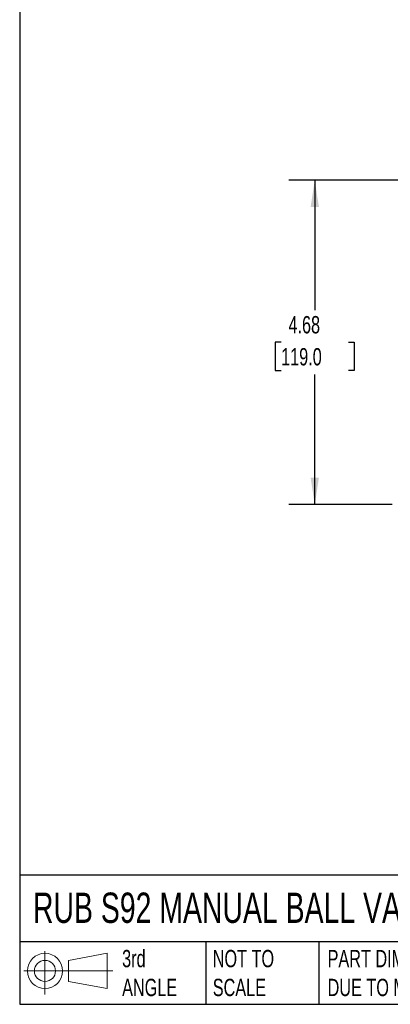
# Model space of a CAD drawing. Header units: inches. Extents: x 0.7 to 32.2, y 0.7 to 24.8.
# Tile 1 of 11: x 0.7 to 6.1, y 0.7 to 15. Entities that reach past the tile are written whole.
import ezdxf

# ---------------------------------------------------------------- set-up
doc = ezdxf.new("R2010")
doc.units = ezdxf.units.IN
doc.header["$LTSCALE"] = 3
doc.header["$MEASUREMENT"] = 0
doc.linetypes.add('SLD-Solid', pattern=[0])
doc.layers.add('DIMENSIONS', color=140, linetype='SLD-Solid', lineweight=25)
doc.layers.add('TEXT', color=140, linetype='SLD-Solid', lineweight=25)
doc.layers.add('SLD-DEFPOINTS', color=7, linetype='Continuous')
doc.styles.add('SLDTEXTSTYLE0', font='TXT', dxfattribs={"width": 0.7})
doc.dimstyles.new('SLDDIMSTYLE0', dxfattribs={"dimtxt": 0.254883, "dimasz": 0.39, "dimexe": 0, "dimexo": 0.0625, "dimgap": 0.063721, "dimtad": 0, "dimtih": 1, "dimtoh": 1, "dimrnd": 1e-09, "dimzin": 12, "dimdsep": 46, "dimtxsty": 'SLDTEXTSTYLE0', "dimsah": 1, "dimcen": 0.09, "dimadec": 0, "dimazin": 3, "dimtfac": 1, "dimtofl": 0, "dimtmove": 0, "dimatfit": 3, "dimfxl": 0, "dimfrac": 2, "dimtolj": 1, "dimtzin": 12, "dimarcsym": 0})

# ---------------------------------------------------------------- blocks, each defined once
blk = doc.blocks.new('Block11')
at = {"color": 7, "linetype": 'SLD-Solid', "lineweight": 18}
for p, q in [((0.306, 0.627), (0.306, 0)), ((0.647, 0.492), (1.202, 0.594)), ((1.202, 0.594), (1.202, 0.086)), ((0.647, 0.189), (0.647, 0.492)), ((0, 0.34), (1.284, 0.34)), ((0.647, 0.189), (1.202, 0.086))]:
    blk.add_line(p, q, dxfattribs=at)
for radius in [0.254, 0.152]:
    blk.add_circle((0.306, 0.34), radius, dxfattribs=at)
blk = doc.blocks.new('Block12')
at = {"layer": 'SLD-DEFPOINTS'}
blk.add_blockref('Block11', (0, 0), dxfattribs=at)
blk = doc.blocks.new('_D_4')
at = {"layer": 'DIMENSIONS'}
for p, q in [((8.254, 12.642), (4.627, 12.642)), ((5.002, 12.642), (5.002, 10.763)), ((4.517, 10.301), (4.431, 10.301)), ((4.431, 10.301), (4.431, 9.896)), ((5.487, 10.301), (5.572, 10.301)), ((5.572, 10.301), (5.572, 9.896)), ((4.431, 9.896), (4.517, 9.896)), ((5.002, 7.959), (5.002, 9.839)), ((5.572, 9.896), (5.487, 9.896)), ((6.116, 7.959), (4.627, 7.959)), ((7.229, 7.959), (6.296, 7.959))]:
    blk.add_line(p, q, dxfattribs=at)
for points in [[(5.002, 12.642), (4.942, 12.252), (5.062, 12.252)], [(5.002, 7.959), (5.062, 8.349), (4.942, 8.349)]]:
    blk.add_solid(points, dxfattribs=at)
at = {"layer": 'DIMENSIONS', "char_height": 0.25, "attachment_point": 1, "style": 'SLDTEXTSTYLE0'}
for s, insert in [('4.68', (4.623, 10.68)), ('119.0', (4.517, 10.218))]:
    blk.add_mtext(s, dxfattribs=dict(at, insert=insert))

msp = doc.modelspace()

# ---------------------------------------------------------------- linework, layer by layer
at = {"layer": 'TEXT'}
for p, q in [((0.75, 24.75), (0.75, 0.75)), ((32.25, 2.613), (0.75, 2.613)), ((32.25, 1.65), (0.75, 1.65)), ((3.43, 1.65), (3.43, 0.75)), ((5.06, 1.65), (5.06, 0.75)), ((0.75, 0.75), (32.25, 0.75))]:
    msp.add_line(p, q, dxfattribs=at)

# ---------------------------------------------------------------- block references
at = {"layer": 'SLD-DEFPOINTS'}
msp.add_blockref('Block12', (0.808, 0.892), dxfattribs=at)

# ---------------------------------------------------------------- texts
at = {"layer": 'TEXT', "attachment_point": 1, "style": 'SLDTEXTSTYLE0'}
for s, insert, char_height in [('RUB S92 MANUAL BALL VALVE', (0.941, 2.362), 0.4375), ('3rd^JANGLE', (2.226, 1.535), 0.25), ('NOT TO^JSCALE', (3.532, 1.535), 0.25), ("PART DIMENSIONS MAY DIFFER SLIGHTLY ^JDUE TO MANUFACTURER'S VARIANCES", (5.187, 1.535), 0.25)]:
    msp.add_mtext(s, dxfattribs=dict(at, insert=insert, char_height=char_height))

# ---------------------------------------------------------------- dimensions: what is measured, and where the dimension line sits
at = {"layer": 'DIMENSIONS'}
dim = msp.add_linear_dim(base=(5.002, 12.642), p1=(7.379, 7.959), p2=(8.404, 12.642), angle=90, dimstyle='SLDDIMSTYLE0', dxfattribs=at)
dim.commit()
dim.dimension.update_dxf_attribs({"geometry": '_D_4', "text_midpoint": (5.002, 10.301), "dimtype": 160})

doc.saveas('drawing.dxf')
